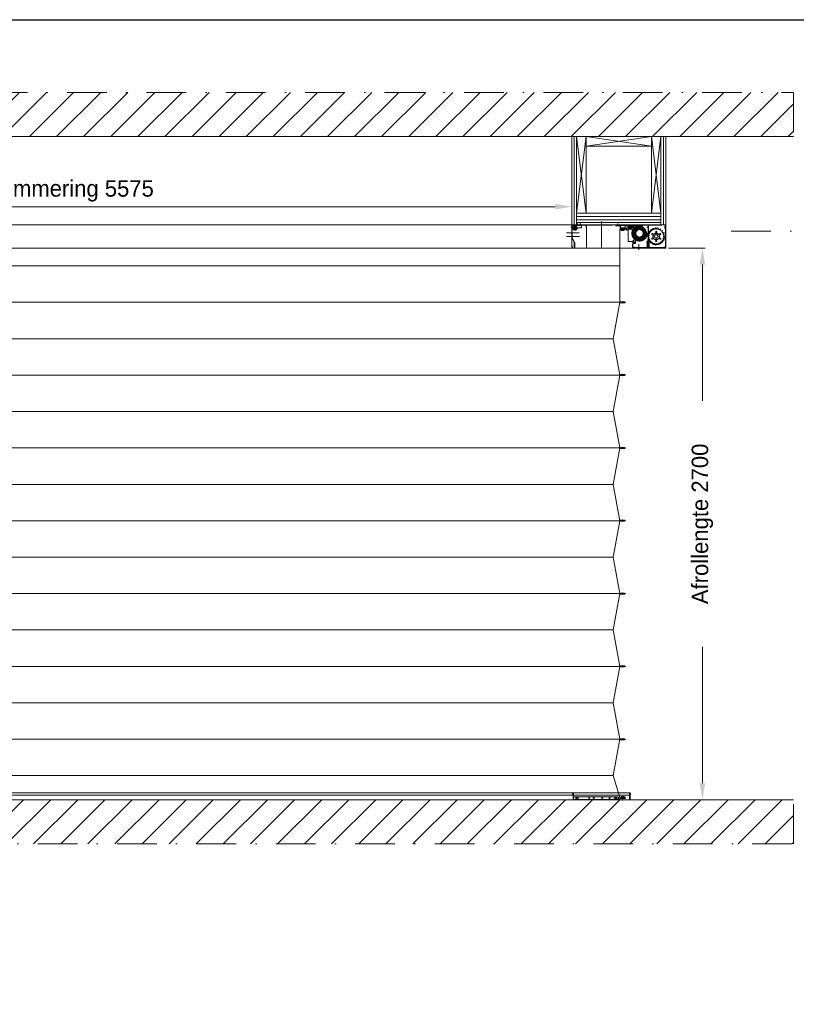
# Model space of a CAD drawing. Extents: x 50445 to 145605, y -10968 to 41989.
# Tile 38 of 256: x 54935 to 58989, y 14592 to 19730. Entities that reach past the tile are written whole.
import ezdxf

# ---------------------------------------------------------------- set-up
doc = ezdxf.new("R2010")
doc.units = 0
doc.header["$LTSCALE"] = 414.30304
doc.header["$MEASUREMENT"] = 0
doc.linetypes.add('DASHDOT', pattern=[1, 0.5, -0.25, 0, -0.25])
doc.linetypes.add('DASHED', pattern=[0.75, 0.5, -0.25])
doc.layers.get('0').update_dxf_attribs({"linetype": 'CONTINUOUS'})
doc.layers.get('Defpoints').update_dxf_attribs({"linetype": 'CONTINUOUS'})
for name, color, linetype, lineweight in [('BESCHRIFTUNG 025', 7, 'CONTINUOUS', 25), ('BLECH', 5, 'CONTINUOUS', 35), ('GEWEBE', 171, 'CONTINUOUS', 25), ('LIJN18', 30, 'CONTINUOUS', 18), ('PROMAT', 7, 'CONTINUOUS', 35), ('SCHRAFFUR WÄNDE', 34, 'CONTINUOUS', 18), ('STAHLBAU', 7, 'CONTINUOUS', 35), ('UNSICHTBARE', 7, 'DASHED', 18)]:
    doc.layers.add(name, color=color, linetype=linetype, lineweight=lineweight)
doc.dimstyles.get("Standard").update_dxf_attribs({"dimtxt": 0.18, "dimasz": 0.18, "dimexe": 0.18, "dimexo": 0.0625, "dimgap": 0.09, "dimtad": 0, "dimtih": 1, "dimtoh": 1, "dimdec": 4, "dimzin": 0, "dimdsep": 46, "dimtxsty": 'Standard', "dimcen": 0.09, "dimadec": 0, "dimazin": 0, "dimtfac": 1, "dimtdec": 4, "dimtofl": 0, "dimtmove": 0, "dimatfit": 3, "dimfxl": 1, "dimtolj": 1, "dimtzin": 0, "dimarcsym": 0})

# ---------------------------------------------------------------- blocks, each defined once
blk = doc.blocks.new('*D523')
at = {"layer": 'Defpoints', "color": 0, "linetype": 'Continuous', "lineweight": 0, "transparency": 16777216}
for p in [(58307.2, 18537.8), (58498.4, 15659.8), (58974.2, 15659.8)]:
    blk.add_point(p, dxfattribs=at)
at = {"layer": 'LIJN18', "color": 0, "linetype": 'Continuous', "lineweight": 0, "transparency": 16777216}
for p, q in [((58322.2, 18537.8), (58513.4, 18537.8)), ((58498.4, 18451.8), (58498.4, 17740.1)), ((58498.4, 15745.8), (58498.4, 16457.5)), ((58959.2, 15659.8), (58483.4, 15659.8))]:
    blk.add_line(p, q, dxfattribs=at)
for points in [[(58484, 18451.8), (58512.7, 18451.8), (58498.4, 18537.8)], [(58484, 15745.8), (58512.7, 15745.8), (58498.4, 15659.8)]]:
    blk.add_solid(points, dxfattribs=at)
at = {"layer": 'LIJN18', "color": 0, "linetype": 'Continuous', "lineweight": 0, "transparency": 16777216, "insert": (58498.4, 17098.8), "char_height": 86, "attachment_point": 5, "rotation": 90}
blk.add_mtext('\\A1;Afrollengte 2700', dxfattribs=at)
blk = doc.blocks.new('*D524')
at = {"layer": 'Defpoints', "color": 0, "linetype": 'Continuous', "lineweight": 0, "transparency": 16777216}
for p in [(51919.2, 18754), (51919.2, 18659.8), (57816.2, 18659.8)]:
    blk.add_point(p, dxfattribs=at)
at = {"layer": 'LIJN18', "color": 0, "linetype": 'Continuous', "lineweight": 0, "transparency": 16777216}
for p, q in [((51919.2, 18674.8), (51919.2, 18769)), ((57730.2, 18754), (52005.2, 18754)), ((57816.2, 18674.8), (57816.2, 18769))]:
    blk.add_line(p, q, dxfattribs=at)
for points in [[(52005.2, 18768.3), (52005.2, 18739.7), (51919.2, 18754)], [(57730.2, 18768.3), (57730.2, 18739.7), (57816.2, 18754)]]:
    blk.add_solid(points, dxfattribs=at)
at = {"layer": 'LIJN18', "color": 0, "linetype": 'Continuous', "lineweight": 0, "transparency": 16777216, "insert": (54867.7, 18836.3), "char_height": 86, "attachment_point": 5}
blk.add_mtext('\\A1;binnenzijde betimmering 5575', dxfattribs=at)

msp = doc.modelspace()

# ---------------------------------------------------------------- hatches: boundary and pattern name
at = {"layer": 'SCHRAFFUR WÄNDE', "lineweight": 0}
h = msp.add_hatch(dxfattribs=at)
h.set_pattern_fill('ANSI31', color=256, scale=32, style=0)
h.set_pattern_definition([(45, (47024.36, 6774.45), (-70.7107, 70.7107), [])])
h.paths.add_polyline_path([(58974.2, 19350.6), (50649.3, 19350.6), (50649.3, 19119.8), (58974.2, 19119.8)])
h = msp.add_hatch(dxfattribs=at)
h.set_pattern_fill('ANSI31', color=256, scale=32, style=0)
h.set_pattern_definition([(45, (47024.36, 6314.45), (-70.7107, 70.7107), [])])
h.paths.add_polyline_path([(50649.3, 15659.8), (50649.3, 15429), (58974.2, 15429), (58974.2, 15659.8)])

# ---------------------------------------------------------------- linework, layer by layer
at = {"linetype": 'Continuous', "lineweight": 0}
for p, q in [((57816.2, 18659.8), (57816.2, 19119.8)), ((57828.7, 18659.8), (57828.7, 19119.8)), ((57841.2, 18659.8), (57841.2, 19119.8)), ((57841.2, 19119.8), (57891.2, 18720.8)), ((57841.2, 18720.8), (57891.2, 19119.8)), ((57891.2, 18720.8), (57891.2, 19119.8)), ((57891.2, 19119.8), (57891.2, 19069.8)), ((57891.2, 19119.8), (58232.2, 19069.8)), ((57891.2, 19069.8), (58232.2, 19119.8)), ((58232.2, 19119.8), (58232.2, 18720.8)), ((58232.2, 19119.8), (58282.2, 18720.8)), ((58232.2, 18720.8), (58282.2, 19119.8)), ((58282.2, 18659.8), (58282.2, 19119.8)), ((58294.7, 18659.8), (58294.7, 19119.8)), ((58307.2, 18659.8), (58307.2, 19119.8)), ((57891.2, 19069.8), (58232.2, 19069.8)), ((57841.2, 18720.8), (58282.2, 18720.8)), ((57841.2, 18720.8), (57891.2, 18720.8)), ((57841.2, 18702.8), (58282.2, 18702.8)), ((51428.2, 18659.8), (58307.2, 18659.8)), ((57841.2, 18684.8), (58282.2, 18684.8)), ((57841.2, 18672.3), (58282.2, 18672.3))]:
    msp.add_line(p, q, dxfattribs=at)
msp.add_lwpolyline([(50444.8, 9454.5), (50444.8, 19729.7), (65294.8, 19729.7), (65294.8, 9454.5)], close=True)
at = {"layer": 'BESCHRIFTUNG 025', "linetype": 'DASHDOT', "lineweight": 0}
msp.add_line((59270.3, 18627), (58645.3, 18627), dxfattribs=at)
at = {"layer": 'BLECH', "lineweight": 0}
for p, q in [((57893.2, 18659.8), (57893.2, 18568.8)), ((57893.2, 18656.8), (57893.2, 18537.8)), ((58307.2, 18537.8), (58307.2, 18659.8)), ((58307.2, 18537.8), (51519.2, 18537.8)), ((58066.7, 18537.8), (58307.2, 18537.8)), ((58121.7, 15694.8), (51613.7, 15694.8)), ((58121.7, 15683.5), (51613.7, 15683.5)), ((58121.7, 15694.8), (58121.7, 15659.8)), ((58121.7, 15659.8), (51613.7, 15659.8))]:
    msp.add_line(p, q, dxfattribs=at)
at = {"layer": 'GEWEBE', "lineweight": 0}
for p, q in [((58066.7, 18635.2), (58066.8, 18445.2)), ((51668.6, 18445.2), (58066.9, 18445.2)), ((58066.9, 18445.2), (58066.9, 18255.2)), ((51668.6, 18255.2), (58066.9, 18255.2)), ((58066.9, 18255.2), (58033.4, 18065.2)), ((51702.1, 18065.2), (58033.4, 18065.2)), ((58033.4, 18065.2), (58066.9, 17875.2)), ((51668.6, 17875.2), (58066.9, 17875.2)), ((58066.9, 17875.2), (58032.9, 17685.2)), ((51702.1, 17685.2), (58033.4, 17685.2)), ((58032.9, 17685.2), (58066.9, 17495.2)), ((51668.6, 17495.2), (58066.9, 17495.2)), ((58066.9, 17495.2), (58032.9, 17305.2)), ((51702.1, 17305.2), (58033.4, 17305.2)), ((58032.9, 17305.2), (58066.9, 17115.2)), ((51668.6, 17115.2), (58066.9, 17115.2)), ((58066.9, 17115.2), (58032.9, 16925.2)), ((51702.1, 16925.2), (58033.4, 16925.2)), ((58032.9, 16925.2), (58066.9, 16735.2)), ((51668.6, 16735.2), (58066.9, 16735.2)), ((58066.9, 16735.2), (58032.9, 16545.2)), ((51702.1, 16545.2), (58033.4, 16545.2)), ((58032.9, 16545.2), (58066.9, 16355.2)), ((51668.6, 16355.2), (58066.9, 16355.2)), ((58066.9, 16355.2), (58032.9, 16165.2)), ((51702.1, 16165.2), (58033.4, 16165.2)), ((58032.9, 16165.2), (58066.9, 15975.2)), ((51668.6, 15975.2), (58066.9, 15975.2)), ((58066.9, 15975.2), (58032.9, 15785.2)), ((51702.1, 15785.2), (58033.4, 15785.2)), ((58032.9, 15785.2), (58067.5, 15670.7))]:
    msp.add_line(p, q, dxfattribs=at)
for centre in [(58081.7, 18635.2), (58081.9, 18255.2), (58081.9, 17875.2), (58081.9, 17495.2), (58081.9, 17115.2), (58081.9, 16735.2), (58081.9, 16355.2), (58081.9, 15975.2)]:
    msp.add_ellipse(centre, major_axis=(15, 0), ratio=0.266667, dxfattribs=at)
at = {"layer": 'PROMAT', "linetype": 'DASHDOT', "lineweight": 0}
for p, q in [((50623.8, 19350.6), (58974.2, 19350.6)), ((58974.2, 19350.6), (58974.2, 19119.8)), ((58974.2, 15429), (58974.2, 15659.8)), ((51299.3, 15429), (58974.2, 15429))]:
    msp.add_line(p, q, dxfattribs=at)
at = {"layer": 'PROMAT', "lineweight": 0}
for p, q in [((58974.2, 19119.8), (50623.8, 19119.8)), ((58974.2, 15659.8), (51299.3, 15659.8))]:
    msp.add_line(p, q, dxfattribs=at)
at = {"layer": 'STAHLBAU', "lineweight": 0}
for p, q in [((58074.2, 18636.3), (58074.2, 18635.3)), ((58074.3, 18635.2), (58074.2, 18635.3)), ((58074.3, 18635.2), (58074.2, 18635)), ((58074.2, 18635), (58074.2, 18634)), ((58088.7, 18636.8), (58074.7, 18636.8)), ((58074.7, 18633.5), (58076.4, 18633.5)), ((58088.4, 18636.2), (58075, 18636.2)), ((58075, 18636.2), (58075, 18634.2)), ((58075, 18634.2), (58076.4, 18634.2)), ((58076.4, 18634.2), (58076.4, 18633.5)), ((58088.4, 18634.2), (58086.9, 18634.2)), ((58086.9, 18634.2), (58086.9, 18633.5)), ((58088.7, 18633.5), (58086.9, 18633.5)), ((58088.4, 18636.2), (58088.4, 18634.2)), ((58089, 18635.2), (58089.2, 18635.3)), ((58089, 18635.2), (58089.2, 18635)), ((58089.2, 18636.3), (58089.2, 18635.3)), ((58089.2, 18635), (58089.2, 18634)), ((58074.4, 18255.3), (58074.4, 18256.3)), ((58074.6, 18255.2), (58074.4, 18255.3)), ((58074.6, 18255.2), (58074.4, 18255)), ((58074.4, 18254), (58074.4, 18255)), ((58074.9, 18256.8), (58076.7, 18256.8)), ((58074.9, 18253.5), (58088.9, 18253.5)), ((58075.2, 18254.2), (58075.2, 18256.2)), ((58075.2, 18256.2), (58076.7, 18256.2)), ((58075.2, 18254.2), (58088.6, 18254.2)), ((58076.7, 18256.2), (58076.7, 18256.8)), ((58088.9, 18256.8), (58087.2, 18256.8)), ((58087.2, 18256.2), (58087.2, 18256.8)), ((58088.6, 18256.2), (58087.2, 18256.2)), ((58088.6, 18254.2), (58088.6, 18256.2)), ((58089.3, 18255.2), (58089.4, 18255.3)), ((58089.3, 18255.2), (58089.4, 18255)), ((58089.4, 18255.3), (58089.4, 18256.3)), ((58089.4, 18254), (58089.4, 18255)), ((58074.4, 17875.3), (58074.4, 17876.3)), ((58074.6, 17875.2), (58074.4, 17875.3)), ((58074.6, 17875.2), (58074.4, 17875)), ((58074.4, 17874), (58074.4, 17875)), ((58074.9, 17876.8), (58076.7, 17876.8)), ((58074.9, 17873.5), (58088.9, 17873.5)), ((58075.2, 17874.2), (58075.2, 17876.2)), ((58075.2, 17876.2), (58076.7, 17876.2)), ((58075.2, 17874.2), (58088.6, 17874.2)), ((58076.7, 17876.2), (58076.7, 17876.8)), ((58088.9, 17876.8), (58087.2, 17876.8)), ((58087.2, 17876.2), (58087.2, 17876.8)), ((58088.6, 17876.2), (58087.2, 17876.2)), ((58088.6, 17874.2), (58088.6, 17876.2)), ((58089.3, 17875.2), (58089.4, 17875.3)), ((58089.3, 17875.2), (58089.4, 17875)), ((58089.4, 17875.3), (58089.4, 17876.3)), ((58089.4, 17874), (58089.4, 17875)), ((58074.4, 17495.3), (58074.4, 17496.3)), ((58074.6, 17495.2), (58074.4, 17495.3)), ((58074.6, 17495.2), (58074.4, 17495)), ((58074.4, 17494), (58074.4, 17495)), ((58074.9, 17496.8), (58076.7, 17496.8)), ((58074.9, 17493.5), (58088.9, 17493.5)), ((58075.2, 17494.2), (58075.2, 17496.2)), ((58075.2, 17496.2), (58076.7, 17496.2)), ((58075.2, 17494.2), (58088.6, 17494.2)), ((58076.7, 17496.2), (58076.7, 17496.8)), ((58088.9, 17496.8), (58087.2, 17496.8)), ((58087.2, 17496.2), (58087.2, 17496.8)), ((58088.6, 17496.2), (58087.2, 17496.2)), ((58088.6, 17494.2), (58088.6, 17496.2)), ((58089.3, 17495.2), (58089.4, 17495.3)), ((58089.3, 17495.2), (58089.4, 17495)), ((58089.4, 17495.3), (58089.4, 17496.3)), ((58089.4, 17494), (58089.4, 17495)), ((58074.4, 17115.3), (58074.4, 17116.3)), ((58074.6, 17115.2), (58074.4, 17115.3)), ((58074.6, 17115.2), (58074.4, 17115)), ((58074.4, 17114), (58074.4, 17115)), ((58074.9, 17116.8), (58076.7, 17116.8)), ((58074.9, 17113.5), (58088.9, 17113.5)), ((58075.2, 17114.2), (58075.2, 17116.2)), ((58075.2, 17116.2), (58076.7, 17116.2)), ((58075.2, 17114.2), (58088.6, 17114.2)), ((58076.7, 17116.2), (58076.7, 17116.8)), ((58088.9, 17116.8), (58087.2, 17116.8)), ((58087.2, 17116.2), (58087.2, 17116.8)), ((58088.6, 17116.2), (58087.2, 17116.2)), ((58088.6, 17114.2), (58088.6, 17116.2)), ((58089.3, 17115.2), (58089.4, 17115.3)), ((58089.3, 17115.2), (58089.4, 17115)), ((58089.4, 17115.3), (58089.4, 17116.3)), ((58089.4, 17114), (58089.4, 17115)), ((58074.4, 16735.3), (58074.4, 16736.3)), ((58074.6, 16735.2), (58074.4, 16735.3)), ((58074.6, 16735.2), (58074.4, 16735)), ((58074.4, 16734), (58074.4, 16735)), ((58074.9, 16736.8), (58076.7, 16736.8)), ((58074.9, 16733.5), (58088.9, 16733.5)), ((58075.2, 16734.2), (58075.2, 16736.2)), ((58075.2, 16736.2), (58076.7, 16736.2)), ((58075.2, 16734.2), (58088.6, 16734.2)), ((58076.7, 16736.2), (58076.7, 16736.8)), ((58088.9, 16736.8), (58087.2, 16736.8)), ((58087.2, 16736.2), (58087.2, 16736.8)), ((58088.6, 16736.2), (58087.2, 16736.2)), ((58088.6, 16734.2), (58088.6, 16736.2)), ((58089.3, 16735.2), (58089.4, 16735.3)), ((58089.3, 16735.2), (58089.4, 16735)), ((58089.4, 16735.3), (58089.4, 16736.3)), ((58089.4, 16734), (58089.4, 16735)), ((58074.4, 16355.3), (58074.4, 16356.3)), ((58074.6, 16355.2), (58074.4, 16355.3)), ((58074.6, 16355.2), (58074.4, 16355)), ((58074.4, 16354), (58074.4, 16355)), ((58074.9, 16356.8), (58076.7, 16356.8)), ((58074.9, 16353.5), (58088.9, 16353.5)), ((58075.2, 16354.2), (58075.2, 16356.2)), ((58075.2, 16356.2), (58076.7, 16356.2)), ((58075.2, 16354.2), (58088.6, 16354.2)), ((58076.7, 16356.2), (58076.7, 16356.8)), ((58088.9, 16356.8), (58087.2, 16356.8)), ((58087.2, 16356.2), (58087.2, 16356.8)), ((58088.6, 16356.2), (58087.2, 16356.2)), ((58088.6, 16354.2), (58088.6, 16356.2)), ((58089.3, 16355.2), (58089.4, 16355.3)), ((58089.3, 16355.2), (58089.4, 16355)), ((58089.4, 16355.3), (58089.4, 16356.3)), ((58089.4, 16354), (58089.4, 16355)), ((58074.4, 15975.3), (58074.4, 15976.3)), ((58074.6, 15975.2), (58074.4, 15975.3)), ((58074.6, 15975.2), (58074.4, 15975)), ((58074.4, 15974), (58074.4, 15975)), ((58074.9, 15976.8), (58076.7, 15976.8)), ((58074.9, 15973.5), (58088.9, 15973.5)), ((58075.2, 15974.2), (58075.2, 15976.2)), ((58075.2, 15976.2), (58076.7, 15976.2)), ((58075.2, 15974.2), (58088.6, 15974.2)), ((58076.7, 15976.2), (58076.7, 15976.8)), ((58088.9, 15976.8), (58087.2, 15976.8)), ((58087.2, 15976.2), (58087.2, 15976.8)), ((58088.6, 15976.2), (58087.2, 15976.2)), ((58088.6, 15974.2), (58088.6, 15976.2)), ((58089.3, 15975.2), (58089.4, 15975.3)), ((58089.3, 15975.2), (58089.4, 15975)), ((58089.4, 15975.3), (58089.4, 15976.3)), ((58089.4, 15974), (58089.4, 15975))]:
    msp.add_line(p, q, dxfattribs=at)
for centre, start, end in [((58074.7, 18636.3), 90, 180), ((58074.7, 18634), 180, 270), ((58088.7, 18636.3), 0, 90), ((58088.7, 18634), 270, 0), ((58074.9, 18256.3), 90, 180), ((58074.9, 18254), 180, 270), ((58088.9, 18256.3), 0, 90), ((58088.9, 18254), 270, 0), ((58074.9, 17876.3), 90, 180), ((58074.9, 17874), 180, 270), ((58088.9, 17876.3), 0, 90), ((58088.9, 17874), 270, 0), ((58074.9, 17496.3), 90, 180), ((58074.9, 17494), 180, 270), ((58088.9, 17496.3), 0, 90), ((58088.9, 17494), 270, 0), ((58074.9, 17116.3), 90, 180), ((58074.9, 17114), 180, 270), ((58088.9, 17116.3), 0, 90), ((58088.9, 17114), 270, 0), ((58074.9, 16736.3), 90, 180), ((58074.9, 16734), 180, 270), ((58088.9, 16736.3), 0, 90), ((58088.9, 16734), 270, 0), ((58074.9, 16356.3), 90, 180), ((58074.9, 16354), 180, 270), ((58088.9, 16356.3), 0, 90), ((58088.9, 16354), 270, 0), ((58074.9, 15976.3), 90, 180), ((58074.9, 15974), 180, 270), ((58088.9, 15976.3), 0, 90), ((58088.9, 15974), 270, 0)]:
    msp.add_arc(centre, 0.5, start, end, dxfattribs=at)
at = {"layer": 'UNSICHTBARE', "lineweight": 0}
for p, q in [((57816.2, 18659.8), (57817.2, 18659.8)), ((57816.2, 18659.8), (57816.2, 18539.8)), ((57816.9, 18659.8), (57816.9, 18539.8)), ((57817.2, 18659.8), (57817.2, 18539.8)), ((57817.2, 18657.3), (57817.2, 18639.8)), ((57819.2, 18656.8), (57819.2, 18639.8)), ((57819.2, 18650.3), (57825.2, 18656.3)), ((57819.2, 18632.8), (57819.2, 18650.3)), ((57819.7, 18659.8), (58068.2, 18659.8)), ((57820.2, 18657.8), (58068.2, 18657.8)), ((57825.2, 18656.3), (57866.7, 18656.3)), ((57834.2, 18654.8), (57834.2, 18629.4)), ((57839.7, 18657.8), (57839.7, 18656.3)), ((57839.7, 18657.8), (57866.7, 18657.8)), ((57845.2, 18657.8), (57845.2, 18672.3)), ((57845.2, 18656.3), (57845.2, 18659.3)), ((57860.2, 18657.8), (57860.2, 18672.2)), ((57860.2, 18656.3), (57860.2, 18660)), ((57866.7, 18657.8), (57866.7, 18643.8)), ((57890.2, 18649.7), (57890.2, 18660.6)), ((57971.7, 18537.8), (57971.7, 18677.1)), ((58046.2, 18658), (58046.2, 18651.6)), ((58071.2, 18657.8), (58048.2, 18657.8)), ((58048.2, 18657.8), (58048.2, 18654.8)), ((58071.2, 18654.8), (58048.2, 18654.8)), ((58051.7, 18656.3), (58051.7, 18657.8)), ((58101.7, 18657.8), (58051.7, 18657.8)), ((58101.7, 18656.3), (58051.7, 18656.3)), ((58057.7, 18666), (58057.7, 18654.5)), ((58057.7, 18656.3), (58057.7, 18660)), ((58068.2, 18657.8), (58072.1, 18657.8)), ((58069.2, 18656.8), (58069.2, 18640.8)), ((58071.2, 18657.8), (58078.7, 18659.8)), ((58071.2, 18657.8), (58071.2, 18643.8)), ((58071.2, 18656.8), (58071.2, 18640.8)), ((58071.2, 18654.8), (58078.7, 18656.8)), ((58078.7, 18659.8), (58302, 18659.8)), ((58078.7, 18656.8), (58306.2, 18656.8)), ((58094.7, 18652.8), (58099.7, 18657.8)), ((58094.7, 18639.8), (58094.7, 18652.8)), ((58099.7, 18657.8), (58144.2, 18657.8)), ((58101.7, 18654.8), (58101.7, 18657.8)), ((58130.2, 18654.8), (58101.7, 18654.8)), ((58121.7, 18659.3), (58121.7, 18633.9)), ((58130.2, 18643.8), (58130.2, 18656.8)), ((58130.2, 18654.8), (58130.2, 18635.8)), ((58144.2, 18657.8), (58144.2, 18654.8)), ((58144.2, 18654.8), (58160.2, 18654.8)), ((58160.2, 18639.4), (58160.2, 18654.8)), ((58166.3, 18651.6), (58165.1, 18646.9)), ((58166.3, 18651.6), (58167.3, 18651.7)), ((58167.3, 18651.7), (58169.3, 18647.3)), ((58179.9, 18650.5), (58177.1, 18646.6)), ((58179.9, 18650.5), (58180.8, 18650.3)), ((58180.8, 18650.3), (58181.1, 18645.5)), ((58215.2, 18659.8), (58215.2, 18539.8)), ((58215.2, 18659.8), (58216.2, 18659.8)), ((58215.6, 18659.8), (58215.6, 18539.8)), ((58216.2, 18659.8), (58216.2, 18539.8)), ((58216.2, 18551.8), (58216.2, 18658.8)), ((58306.2, 18658.8), (58216.2, 18658.8)), ((58302, 18656.8), (58302, 18659.8)), ((58303.2, 18656.8), (58303.2, 18636.8)), ((58305.2, 18658.8), (58305.2, 18539.8)), ((58306.2, 18658.8), (58306.2, 18539.8)), ((58306.2, 18658.8), (58307.2, 18658.8)), ((58306.2, 18656.8), (58306.2, 18546.8)), ((58306.6, 18658.8), (58306.6, 18539.8)), ((58307.2, 18658.8), (58307.2, 18539.8)), ((57788.7, 18617.9), (57854.9, 18617.9)), ((57811, 18646.8), (57817.2, 18646.8)), ((57813.9, 18646.8), (57819.2, 18646.8)), ((57817.2, 18639.8), (57819.2, 18639.8)), ((57819.2, 18622.9), (57817.2, 18622.9)), ((57817.2, 18622.9), (57817.2, 18593.4)), ((57846.6, 18641.8), (57817.7, 18641.8)), ((57818.6, 18593.8), (57818.6, 18622.9)), ((57819.2, 18632.8), (57841.7, 18632.8)), ((57819.2, 18593.8), (57819.2, 18622.9)), ((57841.7, 18643.8), (57841.7, 18632.8)), ((57841.7, 18643.8), (57866.7, 18643.8)), ((58068.2, 18648.8), (58071.2, 18648.8)), ((58069.2, 18640.8), (58071.2, 18640.8)), ((58101.7, 18643.8), (58071.2, 18643.8)), ((58072.2, 18639.8), (58104.7, 18639.8)), ((58072.2, 18637.8), (58104.7, 18637.8)), ((58073.7, 18630.5), (58073.7, 18632.5)), ((58089.7, 18632.5), (58073.7, 18632.5)), ((58089.7, 18630.5), (58073.7, 18630.5)), ((58074.2, 18636.3), (58074.2, 18635.3)), ((58074.3, 18635.2), (58074.2, 18635.3)), ((58074.3, 18635.2), (58074.2, 18635)), ((58074.2, 18635), (58074.2, 18634)), ((58088.7, 18636.8), (58074.7, 18636.8)), ((58074.7, 18633.5), (58076.4, 18633.5)), ((58088.4, 18636.2), (58075, 18636.2)), ((58075, 18636.2), (58075, 18634.2)), ((58075, 18634.2), (58076.4, 18634.2)), ((58076.4, 18634.2), (58076.4, 18633.5)), ((58081.7, 18633.6), (58081.7, 18639.8)), ((58088.4, 18634.2), (58086.9, 18634.2)), ((58086.9, 18634.2), (58086.9, 18633.5)), ((58088.7, 18633.5), (58086.9, 18633.5)), ((58088.4, 18636.2), (58088.4, 18634.2)), ((58089, 18635.2), (58089.2, 18635.3)), ((58089, 18635.2), (58089.2, 18635)), ((58089.2, 18636.3), (58089.2, 18635.3)), ((58089.2, 18635), (58089.2, 18634)), ((58089.7, 18630.5), (58089.7, 18632.5)), ((58094.7, 18639.8), (58098.7, 18639.8)), ((58098.7, 18640.3), (58104.7, 18640.3)), ((58098.7, 18640.3), (58098.7, 18639.8)), ((58101.7, 18639.8), (58101.7, 18643.8)), ((58101.7, 18639.8), (58105.7, 18639.8)), ((58101.7, 18632.3), (58101.7, 18637.3)), ((58101.7, 18637.3), (58104.7, 18637.3)), ((58101.7, 18632.3), (58111.7, 18632.3)), ((58104.7, 18640.3), (58104.7, 18637.3)), ((58104.7, 18637.8), (58104.7, 18639.8)), ((58134.1, 18646.3), (58105.2, 18646.3)), ((58105.7, 18635.8), (58105.7, 18639.8)), ((58130.2, 18635.8), (58105.7, 18635.8)), ((58111.7, 18572.8), (58111.7, 18632.3)), ((58130.2, 18643.8), (58161.6, 18643.8)), ((58133.2, 18615.3), (58137.8, 18616.9)), ((58133.2, 18614.3), (58133.2, 18615.3)), ((58133.2, 18614.3), (58137.8, 18612.7)), ((58135.5, 18627.7), (58135.9, 18628.6)), ((58135.5, 18627.7), (58139.2, 18624.6)), ((58135.5, 18601.9), (58139.2, 18605)), ((58135.9, 18601), (58135.5, 18601.9)), ((58135.9, 18628.6), (58140.7, 18628.5)), ((58135.9, 18601), (58140.7, 18601.1)), ((58142.5, 18639.4), (58143.2, 18640.1)), ((58142.5, 18639.4), (58144.8, 18635.1)), ((58143.2, 18640.1), (58147.7, 18638.2)), ((58147.2, 18626.4), (58160.2, 18639.4)), ((58147.2, 18626.4), (58147.2, 18580)), ((58153.3, 18647.7), (58154.2, 18648.2)), ((58153.3, 18647.7), (58153.9, 18642.9)), ((58154.2, 18648.2), (58157.6, 18644.8)), ((58170.2, 18638.8), (58161.6, 18643.8)), ((58170.2, 18638.8), (58180.4, 18638.8)), ((58180.4, 18638.8), (58194.2, 18625)), ((58181.8, 18590.8), (58194.2, 18603.2)), ((58192.1, 18644.6), (58188.1, 18642)), ((58192.9, 18644), (58191.5, 18639.4)), ((58195.5, 18613.8), (58191.6, 18620.5)), ((58192.1, 18644.6), (58192.9, 18644)), ((58194.2, 18625), (58194.2, 18603.2)), ((58199.1, 18615.9), (58195.2, 18622.6)), ((58201.4, 18634.7), (58196.7, 18633.7)), ((58201.9, 18633.9), (58198.9, 18630.1)), ((58201.9, 18595.8), (58198.9, 18599.5)), ((58201.4, 18634.7), (58201.9, 18633.9)), ((58206.5, 18622.1), (58201.7, 18622.8)), ((58206.5, 18607.5), (58201.7, 18606.8)), ((58206.7, 18621.1), (58202.5, 18618.7)), ((58206.7, 18608.5), (58202.5, 18610.9)), ((58206.5, 18622.1), (58206.7, 18621.1)), ((58206.7, 18608.5), (58206.5, 18607.5)), ((58216.2, 18646.8), (58208.4, 18646.8)), ((58212.4, 18599.3), (58216.8, 18600.9)), ((58212.4, 18598.3), (58212.4, 18599.3)), ((58212.4, 18598.3), (58216.8, 18596.7)), ((58214.3, 18611.6), (58214.6, 18612.6)), ((58214.3, 18611.6), (58218, 18608.7)), ((58214.6, 18612.6), (58219.3, 18612.8)), ((58220, 18623.7), (58220.5, 18624.6)), ((58220, 18623.7), (58222.7, 18619.9)), ((58220.5, 18624.6), (58225.1, 18623.4)), ((58229, 18633.7), (58229.8, 18634.3)), ((58229, 18633.7), (58230.5, 18629.2)), ((58229.8, 18634.3), (58233.8, 18631.9)), ((58240.5, 18640.5), (58241.4, 18640.9)), ((58240.5, 18640.5), (58240.6, 18635.8)), ((58241.4, 18640.9), (58244.6, 18637.4)), ((58247.4, 18596.3), (58247.4, 18601.3)), ((58247.4, 18601.3), (58249.6, 18601.3)), ((58250.3, 18606.2), (58254.6, 18608.7)), ((58250.3, 18606.2), (58251.4, 18604.3)), ((58253.6, 18643.6), (58252.3, 18639.1)), ((58254.6, 18643.7), (58253.6, 18643.6)), ((58254.6, 18643.7), (58256.5, 18639.4)), ((58254.6, 18608.7), (58255.7, 18606.8)), ((58260.3, 18608.7), (58259.2, 18606.8)), ((58260.3, 18608.7), (58264.6, 18606.2)), ((58264.6, 18606.2), (58263.5, 18604.3)), ((58266.9, 18642.8), (58264.4, 18638.8)), ((58267.4, 18601.3), (58265.2, 18601.3)), ((58267.9, 18642.6), (58266.9, 18642.8)), ((58267.4, 18601.3), (58267.4, 18596.3)), ((58267.9, 18642.6), (58268.5, 18637.9)), ((58279.5, 18638), (58275.9, 18635)), ((58279.5, 18638), (58280.4, 18637.5)), ((58280.4, 18637.5), (58279.6, 18632.9)), ((58290.1, 18629.8), (58285.7, 18628)), ((58290.7, 18629), (58288.6, 18624.8)), ((58290.1, 18629.8), (58290.7, 18629)), ((58297.7, 18618.8), (58293.1, 18618.3)), ((58298.2, 18617.9), (58294.9, 18614.5)), ((58301.8, 18606), (58297.2, 18607)), ((58297.7, 18618.8), (58298.2, 18617.9)), ((58302, 18605), (58297.9, 18602.8)), ((58307.2, 18646.8), (58299.4, 18646.8)), ((58301.8, 18606), (58302, 18605)), ((58303.2, 18636.8), (58306.2, 18636.8)), ((57788.8, 18597.9), (57856.4, 18597.9)), ((57817.3, 18548.8), (57818.3, 18549)), ((57819.2, 18540), (57817.3, 18548.8)), ((57817.4, 18592.5), (57829.5, 18566.5)), ((57819.5, 18540.1), (57817.7, 18548.9)), ((57820.2, 18540.2), (57818.3, 18549)), ((57818.6, 18593.8), (57830.4, 18565.7)), ((57831.5, 18566.9), (57819.4, 18593)), ((57829.7, 18565.7), (57829.7, 18539.3)), ((57830.4, 18565.7), (57830.4, 18539.3)), ((57831.7, 18539.3), (57831.7, 18566.1)), ((58111.7, 18572.8), (58136.2, 18572.8)), ((58134.2, 18558.8), (58135.2, 18558.8)), ((58134.2, 18539.8), (58134.2, 18558.8)), ((58134.9, 18539.8), (58134.9, 18558.8)), ((58156.2, 18594.4), (58135.2, 18573.4)), ((58135.2, 18546.8), (58135.2, 18573.4)), ((58135.2, 18539.8), (58135.2, 18558.8)), ((58140.2, 18541.8), (58135.2, 18546.8)), ((58136.2, 18572.8), (58136.2, 18562.8)), ((58136.2, 18562.8), (58137.2, 18561.8)), ((58137.2, 18561.8), (58149.2, 18561.8)), ((58142.5, 18590.3), (58144.8, 18594.5)), ((58143.2, 18589.5), (58142.5, 18590.3)), ((58143.2, 18589.5), (58147.7, 18591.4)), ((58147.2, 18580), (58149.2, 18571.8)), ((58149.2, 18571.8), (58149.2, 18561.8)), ((58153.3, 18581.9), (58153.9, 18586.7)), ((58154.2, 18581.5), (58153.3, 18581.9)), ((58154.2, 18581.5), (58157.6, 18584.8)), ((58156.2, 18594.4), (58164, 18590.8)), ((58164, 18590.8), (58181.8, 18590.8)), ((58166.3, 18578), (58165.1, 18582.7)), ((58165.8, 18528), (58165.8, 18558.8)), ((58167.3, 18577.9), (58166.3, 18578)), ((58167.3, 18577.9), (58169.3, 18582.3)), ((58179.9, 18579.1), (58177.1, 18583)), ((58180.8, 18579.4), (58179.9, 18579.1)), ((58180.8, 18579.4), (58181.1, 18584.2)), ((58192.1, 18585), (58188.1, 18587.6)), ((58192.9, 18585.6), (58191.5, 18590.2)), ((58192.9, 18585.6), (58192.1, 18585)), ((58201.4, 18594.9), (58196.7, 18595.9)), ((58201.9, 18595.8), (58201.4, 18594.9)), ((58216.2, 18565.8), (58207.1, 18565.8)), ((58210.2, 18571.8), (58215.2, 18576.8)), ((58210.2, 18571.8), (58210.2, 18538.8)), ((58214.3, 18586), (58218, 18588.9)), ((58214.6, 18585.1), (58214.3, 18586)), ((58214.6, 18585.1), (58219.3, 18584.8)), ((58215.2, 18576.8), (58220.2, 18571.8)), ((58216.2, 18539.8), (58216.2, 18551.8)), ((58217.2, 18551.8), (58216.2, 18551.8)), ((58216.9, 18551.8), (58216.9, 18539.8)), ((58217.2, 18551.8), (58217.2, 18539.8)), ((58220, 18573.9), (58222.7, 18577.7)), ((58220.5, 18573), (58220, 18573.9)), ((58220.2, 18538.8), (58220.2, 18571.8)), ((58220.5, 18573), (58225.1, 18574.2)), ((58229, 18563.9), (58230.5, 18568.4)), ((58229.8, 18563.3), (58229, 18563.9)), ((58229.8, 18563.3), (58233.8, 18565.8)), ((58240.5, 18557.1), (58240.6, 18561.8)), ((58241.4, 18556.7), (58240.5, 18557.1)), ((58241.4, 18556.7), (58244.6, 18560.3)), ((58247.4, 18596.3), (58249.6, 18596.3)), ((58250.3, 18591.4), (58251.4, 18593.3)), ((58254.6, 18588.9), (58250.3, 18591.4)), ((58253.6, 18554), (58252.3, 18558.5)), ((58254.6, 18553.9), (58253.6, 18554)), ((58254.6, 18588.9), (58255.7, 18590.8)), ((58254.6, 18553.9), (58256.5, 18558.2)), ((58260.3, 18588.9), (58259.2, 18590.8)), ((58264.6, 18591.4), (58260.3, 18588.9)), ((58264.6, 18591.4), (58263.5, 18593.3)), ((58266.9, 18554.8), (58264.4, 18558.8)), ((58267.4, 18596.3), (58265.2, 18596.3)), ((58267.9, 18555.1), (58266.9, 18554.8)), ((58267.9, 18555.1), (58268.5, 18559.7)), ((58279.5, 18559.6), (58275.9, 18562.6)), ((58280.4, 18560.1), (58279.5, 18559.6)), ((58280.4, 18560.1), (58279.6, 18564.7)), ((58290.1, 18567.8), (58285.7, 18569.7)), ((58290.7, 18568.6), (58288.6, 18572.8)), ((58290.7, 18568.6), (58290.1, 18567.8)), ((58297.7, 18578.8), (58293.1, 18579.3)), ((58298.2, 18579.7), (58294.9, 18583.1)), ((58301.8, 18591.6), (58297.2, 18590.7)), ((58298.2, 18579.7), (58297.7, 18578.8)), ((58302, 18592.6), (58297.9, 18594.9)), ((58301.2, 18541.8), (58306.2, 18546.8)), ((58302, 18592.6), (58301.8, 18591.6)), ((57829.7, 18539.3), (57831.7, 18539.3)), ((58134.2, 18537.8), (58120.2, 18537.8)), ((58214.2, 18538.8), (58136.2, 18538.8)), ((58214.2, 18538.5), (58136.2, 18538.5)), ((58214.2, 18537.8), (58136.2, 18537.8)), ((58140.2, 18541.8), (58140.2, 18538.8)), ((58210.2, 18541.8), (58140.2, 18541.8)), ((58140.2, 18538.8), (58210.2, 18538.8)), ((58150.2, 18541.8), (58150.2, 18535.2)), ((58150.2, 18541.8), (58150.2, 18535.2)), ((58200.2, 18541.8), (58200.2, 18535.2)), ((58200.2, 18541.8), (58200.2, 18535.2)), ((58218.2, 18538.8), (58305.2, 18538.8)), ((58218.2, 18538.5), (58305.2, 18538.5)), ((58218.2, 18537.8), (58305.2, 18537.8)), ((58220.2, 18541.8), (58238.2, 18541.8)), ((58220.2, 18538.8), (58277.2, 18538.8)), ((58230.2, 18541.8), (58230.2, 18535.2)), ((58230.2, 18541.8), (58230.2, 18535.2)), ((58238.2, 18541.8), (58274.2, 18541.8)), ((58274.2, 18541.8), (58301.2, 18541.8)), ((58277.2, 18538.8), (58301.2, 18538.8)), ((58281.2, 18541.8), (58281.2, 18535.2)), ((58281.2, 18541.8), (58281.2, 18535.2)), ((58301.2, 18541.8), (58301.2, 18538.8)), ((58305.2, 18539.8), (58306.2, 18539.8)), ((57819.8, 15691.8), (57821.5, 15683.5)), ((57821.2, 15692.1), (57823, 15683.8)), ((57821.5, 15683.5), (57823, 15683.8)), ((57823.2, 15692.3), (57823.2, 15662.3)), ((57824.7, 15692.3), (57824.7, 15662.3)), ((57826.2, 15674.8), (57826.2, 15659.8)), ((58055.5, 15674.8), (57828, 15674.8)), ((58060.5, 15661.3), (58060.5, 15669.8)), ((58073.9, 15675.6), (58089.9, 15675.6)), ((58073.9, 15675.6), (58073.9, 15673.6)), ((58073.9, 15673.6), (58089.9, 15673.6)), ((58074.4, 15671.1), (58074.4, 15672.1)), ((58074.4, 15671.1), (58074.4, 15672.1)), ((58074.6, 15671), (58074.4, 15671.1)), ((58074.6, 15671), (58074.4, 15671.1)), ((58074.6, 15671), (58074.4, 15670.8)), ((58074.6, 15671), (58074.4, 15670.8)), ((58074.4, 15669.8), (58074.4, 15670.8)), ((58074.4, 15669.8), (58074.4, 15670.8)), ((58074.9, 15672.6), (58076.7, 15672.6)), ((58074.9, 15672.6), (58076.7, 15672.6)), ((58075.2, 15670), (58075.2, 15672)), ((58075.2, 15672), (58076.7, 15672)), ((58075.2, 15670), (58075.2, 15672)), ((58075.2, 15672), (58076.7, 15672)), ((58075.2, 15670), (58088.6, 15670)), ((58075.2, 15670), (58088.6, 15670)), ((58076.7, 15672), (58076.7, 15672.6)), ((58076.7, 15672), (58076.7, 15672.6)), ((58081.9, 15678.3), (58081.9, 15654.8)), ((58088.9, 15672.6), (58087.2, 15672.6)), ((58087.2, 15672), (58087.2, 15672.6)), ((58088.9, 15672.6), (58087.2, 15672.6)), ((58087.2, 15672), (58087.2, 15672.6)), ((58088.6, 15672), (58087.2, 15672)), ((58088.6, 15672), (58087.2, 15672)), ((58088.6, 15670), (58088.6, 15672)), ((58088.6, 15670), (58088.6, 15672)), ((58089.3, 15671), (58089.4, 15671.1)), ((58089.3, 15671), (58089.4, 15671.1)), ((58089.3, 15671), (58089.4, 15670.8)), ((58089.3, 15671), (58089.4, 15670.8)), ((58089.4, 15671.1), (58089.4, 15672.1)), ((58089.4, 15671.1), (58089.4, 15672.1)), ((58089.4, 15669.8), (58089.4, 15670.8)), ((58089.4, 15669.8), (58089.4, 15670.8)), ((58089.9, 15675.6), (58089.9, 15673.6)), ((58118.7, 15662.3), (58118.7, 15692.3)), ((58120.2, 15662.3), (58120.2, 15692.3)), ((58122.2, 15692.1), (58120.4, 15683.8)), ((58121.9, 15683.5), (58120.4, 15683.8)), ((58123.7, 15691.8), (58121.9, 15683.5)), ((57825.7, 15661.3), (58117.7, 15661.3)), ((57825.7, 15659.8), (58117.7, 15659.8)), ((58063, 15663.3), (58033.2, 15663.3)), ((58033.2, 15663.3), (58033.2, 15661.3)), ((58063, 15662.6), (58033.2, 15662.6)), ((58063, 15661.3), (58033.2, 15661.3)), ((58048.2, 15663.3), (58048.2, 15658.4)), ((58071.2, 15667.9), (58063.5, 15663.4)), ((58071.9, 15666.8), (58063.8, 15662.9)), ((58072.2, 15666.2), (58064.5, 15661.7)), ((58072.7, 15668.3), (58095.9, 15668.3)), ((58072.7, 15667), (58095.9, 15667)), ((58072.7, 15666.3), (58095.9, 15666.3)), ((58074.9, 15669.3), (58088.9, 15669.3)), ((58074.9, 15669.3), (58088.9, 15669.3)), ((58095.9, 15668.3), (58095.9, 15666.3))]:
    msp.add_line(p, q, dxfattribs=at)
at = {"layer": 'UNSICHTBARE', "linetype": 'DASHED', "lineweight": 0}
for p, q in [((58130.2, 18656.8), (58130.2, 18657.8)), ((58130.2, 18657.8), (58145.2, 18657.8)), ((58145.2, 18657.8), (58145.2, 18659.8)), ((58236.9, 18541.8), (58236.9, 18538.8)), ((58277.2, 18541.8), (58277.2, 18538.8)), ((57826.2, 15674.8), (58053.2, 15674.8)), ((58058.2, 15669.8), (58058.2, 15659.8))]:
    msp.add_line(p, q, dxfattribs=at)
at = {"layer": 'UNSICHTBARE', "lineweight": 0}
for centre, radius in [((57834.2, 18641.8), 10), ((57834.2, 18641.8), 8), ((58121.7, 18646.3), 10), ((58121.7, 18646.3), 8), ((58121.7, 18646.3), 6), ((58121.7, 18646.3), 5), ((58170.2, 18614.8), 40), ((58137.2, 18651.8), 2.5), ((58137.2, 18651.8), 2.5), ((58170.2, 18614.8), 34.6), ((57834.2, 18641.8), 6), ((57834.2, 18641.8), 5), ((58142.7, 18614.8), 2.5), ((58153.6, 18638.6), 8), ((58170.2, 18614.8), 21.2), ((58170.2, 18614.8), 21.1), ((58170.2, 18614.8), 21), ((58153.6, 18638.6), 3), ((58170.2, 18614.8), 19.5), ((58153.6, 18638.6), 2.5), ((58156.5, 18638.6), 2.5), ((58184, 18638.6), 2.5), ((58199.1, 18617.3), 8), ((58199.1, 18617.3), 3), ((58199.1, 18617.3), 2.5), ((58206.1, 18611.7), 5), ((58257.4, 18598.8), 42.6), ((58236.6, 18610.8), 3), ((58257.4, 18598.8), 17.2), ((58257.4, 18622.8), 3), ((58257.4, 18615.3), 2.5), ((58278.2, 18610.8), 3), ((58142.2, 18568.8), 2.6), ((58142.2, 18568.8), 2.5), ((58158, 18588.5), 8), ((58156.5, 18591), 2.5), ((58158, 18588.5), 3), ((58158, 18588.5), 2.5), ((58184, 18591), 2.5), ((58236.6, 18586.8), 3), ((58257.4, 18574.8), 3), ((58257.4, 18582.3), 2.5), ((58278.2, 18586.8), 3), ((57848, 15668.8), 2.6), ((57931.3, 15668.8), 2.6), ((58014.2, 15668.8), 2.6), ((58047.5, 15668.8), 2.6)]:
    msp.add_circle(centre, radius, dxfattribs=at)
at = {"layer": 'UNSICHTBARE', "linetype": 'DASHED', "lineweight": 0}
for radius in [25, 23.5]:
    msp.add_circle((58170.2, 18614.8), radius, dxfattribs=at)
at = {"layer": 'UNSICHTBARE', "lineweight": 0}
for centre, radius, start, end in [((57819.7, 18657.3), 2.5, 90, 180), ((57820.2, 18656.8), 1, 90, 180), ((58068.2, 18656.8), 3, 0, 90), ((58068.2, 18656.8), 1, 0, 90), ((58072.2, 18640.8), 3, 180, 270), ((58072.2, 18640.8), 1, 180, 270), ((58074.7, 18636.3), 0.5, 90, 180), ((58074.7, 18634), 0.5, 180, 270), ((58088.7, 18636.3), 0.5, 0, 90), ((58088.7, 18634), 0.5, 270, 0), ((58136.3, 18621.2), 4.5, 289.5599, 49.2636), ((58136.3, 18608.5), 4.5, 310.7364, 70.4401), ((58140.8, 18633), 4.5, 268.3834, 28.0872), ((58140.8, 18596.6), 4.5, 331.9128, 91.6166), ((58149.4, 18642.4), 4.5, 247.207, 6.9107), ((58160.8, 18648.1), 4.5, 226.0305, 345.7342), ((58173.4, 18649.2), 4.5, 204.854, 324.5578), ((58185.6, 18645.7), 4.5, 183.6775, 303.3813), ((58195.8, 18638.1), 4.5, 162.5011, 282.2048), ((58193.4, 18621.6), 2.1, 30, 210), ((58197.3, 18614.8), 2.1, 210, 30), ((58202.4, 18627.3), 4.5, 141.3246, 261.0283), ((58202.4, 18602.3), 4.5, 98.9717, 218.6754), ((58204.8, 18614.8), 4.5, 120.1481, 239.8519), ((58215.3, 18605.2), 4.5, 290.1974, 52.6597), ((58219, 18617.3), 4.5, 273.0546, 35.5169), ((58226.2, 18627.8), 4.5, 255.9117, 18.374), ((58236.1, 18635.7), 4.5, 238.7689, 1.2311), ((58247.9, 18640.3), 4.5, 221.626, 344.0883), ((58257.4, 18598.8), 8.2, 137.7508, 162.2492), ((58257.4, 18598.8), 8.2, 77.7508, 102.2492), ((58260.6, 18641.3), 4.5, 204.4831, 326.9454), ((58257.4, 18598.8), 8.2, 17.7508, 42.2492), ((58273, 18638.5), 4.5, 187.3403, 309.8026), ((58284, 18632.1), 4.5, 170.1974, 292.6597), ((58292.6, 18622.8), 4.5, 153.0546, 275.5169), ((58298.1, 18611.4), 4.5, 135.9117, 258.374), ((58300, 18598.8), 4.5, 118.7689, 241.2311), ((57819.2, 18593.4), 2, 180, 205), ((57821.2, 18593.8), 2, 180, 205), ((57827.7, 18565.7), 2, 0, 25), ((57829.7, 18566.1), 2, 0, 25), ((58149.4, 18587.2), 4.5, 353.0893, 112.793), ((58160.8, 18581.6), 4.5, 14.2658, 133.9695), ((58173.4, 18580.4), 4.5, 35.4422, 155.146), ((58185.6, 18583.9), 4.5, 56.6187, 176.3225), ((58195.8, 18591.5), 4.5, 77.7952, 197.4989), ((58215.3, 18592.5), 4.5, 307.3403, 69.8026), ((58219, 18580.3), 4.5, 324.4831, 86.9454), ((58226.2, 18569.8), 4.5, 341.626, 104.0883), ((58236.1, 18561.9), 4.5, 358.7689, 121.2311), ((58247.9, 18557.3), 4.5, 15.9117, 138.374), ((58257.4, 18598.8), 8.2, 197.7508, 222.2492), ((58257.4, 18598.8), 8.2, 257.7508, 282.2492), ((58260.6, 18556.3), 4.5, 33.0546, 155.5169), ((58257.4, 18598.8), 8.2, 317.7508, 342.2492), ((58273, 18559.1), 4.5, 50.1974, 172.6597), ((58284, 18565.5), 4.5, 67.3403, 189.8026), ((58292.6, 18574.8), 4.5, 84.4831, 206.9454), ((58298.1, 18586.3), 4.5, 101.626, 224.0883), ((57818.2, 18539.8), 2, 180, 12), ((57818.2, 18539.8), 1.33, 180, 12), ((57818.2, 18539.8), 1, 180, 12), ((58136.2, 18539.8), 2, 180, 270), ((58136.2, 18539.8), 1.33, 180, 270), ((58136.2, 18539.8), 1, 180, 270), ((58214.2, 18539.8), 1.33, 270, 0), ((58214.2, 18539.8), 2, 270, 0), ((58214.2, 18539.8), 1, 270, 0), ((58218.2, 18539.8), 2, 180, 270), ((58218.2, 18539.8), 1.33, 180, 270), ((58218.2, 18539.8), 1, 180, 270), ((58305.2, 18539.8), 1, 270, 0), ((58305.2, 18539.8), 1.33, 270, 0), ((58305.2, 18539.8), 2, 270, 0), ((57822.2, 15692.3), 2.5, 90, 192), ((57822.2, 15692.3), 1, 90, 192), ((57822.2, 15692.3), 2.5, 0, 90), ((57822.2, 15692.3), 1, 0, 90), ((58055.5, 15669.8), 5, 0, 90), ((58074.9, 15672.1), 0.5, 90, 180), ((58074.9, 15672.1), 0.5, 90, 180), ((58074.9, 15669.8), 0.5, 180, 270), ((58074.9, 15669.8), 0.5, 180, 270), ((58088.9, 15672.1), 0.5, 0, 90), ((58088.9, 15672.1), 0.5, 0, 90), ((58088.9, 15669.8), 0.5, 270, 0), ((58088.9, 15669.8), 0.5, 270, 0), ((58121.2, 15692.3), 2.5, 90, 180), ((58121.2, 15692.3), 1, 90, 180), ((58121.2, 15692.3), 2.5, 348, 90), ((58121.2, 15692.3), 1, 348, 90), ((57825.7, 15662.3), 2.5, 180, 270), ((57825.7, 15662.3), 1, 180, 270), ((58063, 15664.3), 1, 270, 300), ((58063, 15664.3), 1.67, 270, 300), ((58063, 15664.3), 3, 270, 300), ((58072.7, 15665.3), 3, 90, 120), ((58072.7, 15665.3), 1.67, 90, 120), ((58072.7, 15665.3), 1, 90, 120), ((58117.7, 15662.3), 2.5, 270, 0), ((58117.7, 15662.3), 1, 270, 0)]:
    msp.add_arc(centre, radius, start, end, dxfattribs=at)
at = {"layer": 'UNSICHTBARE', "linetype": 'DASHED', "lineweight": 0}
msp.add_arc((58053.2, 15669.8), 5, 0, 90, dxfattribs=at)
for centre in [(57839.3, 15668.8), (57907.7, 15668.8), (57975.7, 15668.8), (58044, 15668.8)]:
    msp.add_ellipse(centre, major_axis=(0, -3), ratio=0.707107, dxfattribs=at)
at = {"layer": 'UNSICHTBARE', "lineweight": 0}
msp.add_ellipse((58082.4, 15671.4), major_axis=(15, 0.7), ratio=0.133556, dxfattribs=at)
for p in [(58137.2, 18651.8), (58153.6, 18638.6), (58199.1, 18617.3), (58142.2, 18568.8), (58158, 18588.5)]:
    msp.add_point(p, dxfattribs=at)

# ---------------------------------------------------------------- dimensions: what is measured, and where the dimension line sits
at = {"layer": 'LIJN18', "linetype": 'Continuous', "lineweight": 0}
dim = msp.add_linear_dim(base=(51919.2, 18754), p1=(57816.2, 18659.8), p2=(51919.2, 18659.8), text='binnenzijde betimmering 5575', dimstyle='Standard', override={"dimtxt": 86, "dimasz": 86, "dimexe": 15, "dimexo": 15, "dimgap": 25, "dimtad": 1, "dimdec": 0, "dimdsep": 0, "dimpost": '<>', "dimlwd": 0, "dimlwe": 0}, dxfattribs=at)
dim.commit()
dim.dimension.update_dxf_attribs({"geometry": '*D524', "text_midpoint": (54867.7, 18836.3)})
dim = msp.add_linear_dim(base=(58498.4, 15659.8), p1=(58307.2, 18537.8), p2=(58974.2, 15659.8), angle=90, text='Afrollengte 2700', dimstyle='Standard', override={"dimtxt": 86, "dimasz": 86, "dimexe": 15, "dimexo": 15, "dimgap": 25, "dimtad": 1, "dimdec": 0, "dimdsep": 0, "dimpost": '<>', "dimlwd": 0, "dimlwe": 0}, dxfattribs=at)
dim.commit()
dim.dimension.update_dxf_attribs({"geometry": '*D523', "text_midpoint": (58498.4, 17098.8), "text_rotation": 90})

doc.saveas('drawing.dxf')
